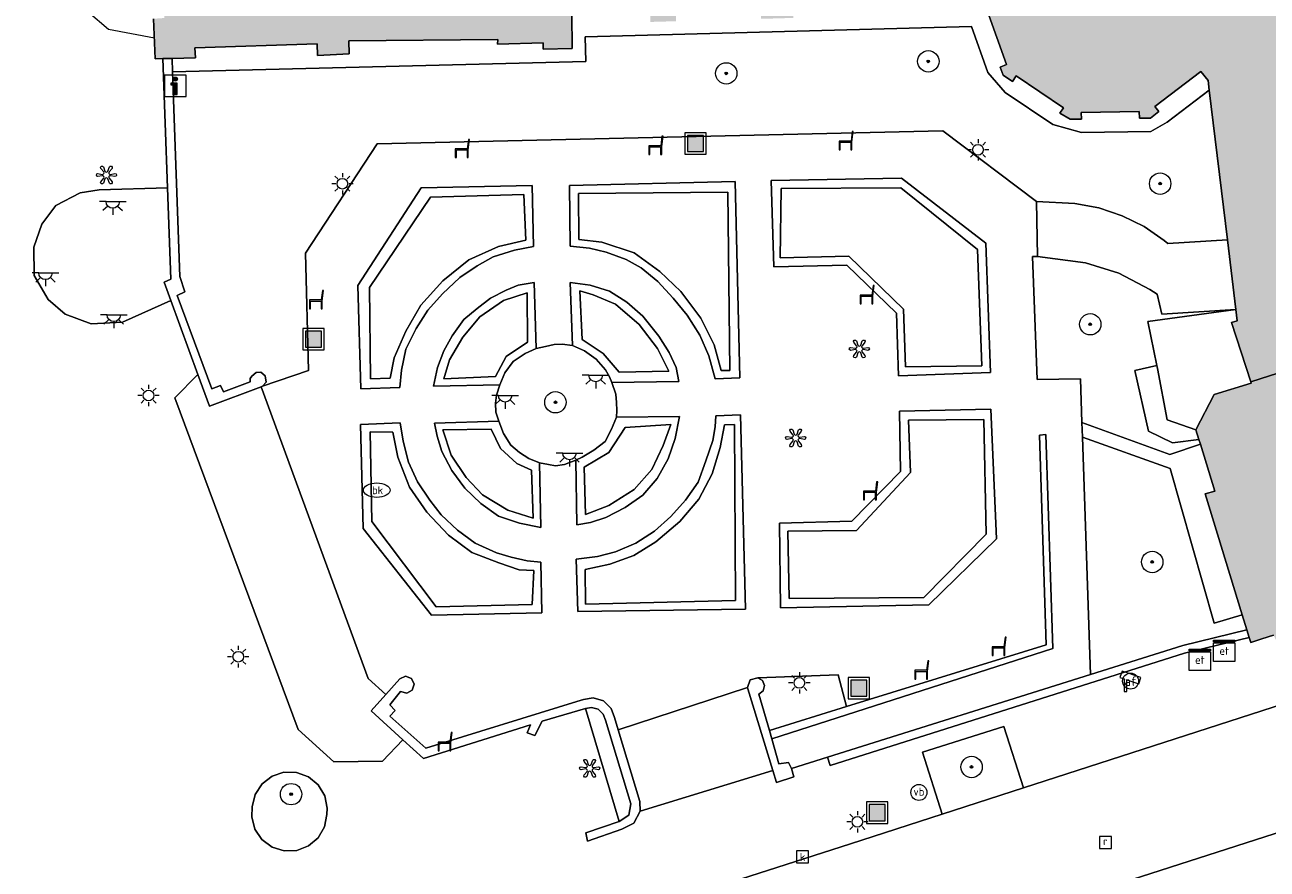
# Model space of a CAD drawing. Header units: metres. Extents: x 196496 to 197479, y 355250 to 356324.
# Tile 90 of 119: x 197032 to 197079, y 356149 to 356181. Entities that reach past the tile are written whole.
import ezdxf
from ezdxf.enums import TextEntityAlignment as Align

# ---------------------------------------------------------------- set-up
doc = ezdxf.new("R2010")
doc.units = ezdxf.units.M
doc.layers.get('0').update_dxf_attribs({"lineweight": 9})
for name, color, linetype, lineweight in [('B-WE-GR-BEPLANTING_CULTUUR_HEESTERS-GV', 251, 'Continuous', 9), ('B-WE-GR-BEPLANTING_CULTUUR_VASTE PLANTENVAK-GV', 251, 'Continuous', 9), ('B-WE-GR-BOOM-S', 251, 'Continuous', 9), ('B-WE-IE-KUNSTOBJECT-S', 251, 'Continuous', 9), ('B-WE-IE-MEUBILAIR_WEGMEUBILAIR-GV', 251, 'Continuous', 9), ('B-WE-IE-MEUBILAIR_WEGMEUBILAIR-S', 251, 'Continuous', 9), ('B-WE-IE-MEUBILAIR_WEGMEUBILAIR_VERKEERSBORD-S', 251, 'Continuous', 9), ('B-WE-IE-TERREINAFSCHEIDING_KUNSTMATIG_HEKWERK-G', 251, 'IE-TERREINAFSCHEIDING-KUNSTMATIG', 9), ('B-WE-IE-TERREINAFSCHEIDING_KUNSTMATIG_MUUR-GV', 251, 'Continuous', 9), ('B-WE-KL-ET_KAST-S', 251, 'Continuous', 9), ('B-WE-KL-ET_LS_OV_LICHTMAST-S', 251, 'Continuous', 9), ('B-WE-KL-ET_LS_OV_LICHTPUNT-S', 251, 'Continuous', 9), ('B-WE-KL-WATER-S', 251, 'Continuous', 9), ('B-WE-OG-BEBOUWING-GV', 251, 'Continuous', 9), ('B-WE-RI-GWA_KOLK-S', 251, 'Continuous', 9), ('B-WE-RI-GWA_RIOOLPUT-S', 251, 'Continuous', 9), ('B-WE-VH-ONVERHARD-GV', 251, 'Continuous', 9), ('B-WE-VH-VERHARDING_HALFVERHARDING-GV', 251, 'Continuous', 9), ('B-WE-VH-VERHARDING_OPEN-GV', 251, 'Continuous', 9), ('B-WE-VH-VERHARDING_SIERBESTRATING-GV', 251, 'Continuous', 9), ('B-WE-VH-VERHARDING_STRAATBAKSTEEN-GV', 251, 'Continuous', 9), ('B-WE-VW-AFSLUITPAAL-S', 251, 'Continuous', 9)]:
    doc.layers.add(name, color=color, linetype=linetype, lineweight=lineweight)
doc.layers.add('X-XX-AL-PRESENTATIE_GEBOUW3-V', color=7, linetype='Continuous', lineweight=9, true_color=0xebe1d6)
doc.styles.add('NLCS-ISO', font='NLCS-ISO.ttf')
doc.linetypes.add('IE-TERREINAFSCHEIDING-KUNSTMATIG', pattern='A,4,[82,NLCS.SHX,S=0.75,R=90,X=0,Y=0],4,-2', length=10)

# ---------------------------------------------------------------- blocks, each defined once
blk = doc.blocks.new('SIE-WEG_AFVALBAK-SO')
at = {"linetype": 'ByBlock', "lineweight": 18}
h = blk.add_hatch(color=0, dxfattribs=at)
h.dxf.hatch_style = 1
h.paths.add_polyline_path([(-1.5, -1.5), (1.5, -1.5), (1.5, 1.5), (-1.5, 1.5)])
at = {"color": 0, "linetype": 'ByBlock', "lineweight": 18}
for points in [[(-2, -2), (2, -2), (2, 2), (-2, 2)], [(-1.5, -1.5), (1.5, -1.5), (1.5, 1.5), (-1.5, 1.5)]]:
    blk.add_lwpolyline(points, close=True, dxfattribs=at)
blk = doc.blocks.new('SIE-WEG_VERKEERSBORD_INFORMATIE-SO')
at = {"linetype": 'ByBlock', "lineweight": 18}
h = blk.add_hatch(color=0, dxfattribs=at)
h.dxf.hatch_style = 1
h.paths.add_polyline_path([(0.32, 0.49), (-0.82, 0.49), (-0.82, 0.19), (-0.32, 0.19), (-0.32, -1.62), (0.32, -1.62)])
h = blk.add_hatch(color=0, dxfattribs=at)
h.dxf.hatch_style = 1
edge = h.paths.add_edge_path()
edge.add_arc((0, 1.25), 0.373, 0, 360)
at = {"color": 0, "linetype": 'ByBlock', "lineweight": 18}
for points in [[(-2, -2), (2, -2), (2, 2), (-2, 2)], [(0.32, 0.49), (-0.82, 0.49), (-0.82, 0.19), (-0.32, 0.19), (-0.32, -1.62), (0.32, -1.62)]]:
    blk.add_lwpolyline(points, close=True, dxfattribs=at)
blk.add_circle((0, 1.25), 0.373, dxfattribs=at)
blk = doc.blocks.new('SKL-ET_KAST_ELEKTRA-SO')
at = {"color": 0, "linetype": 'ByBlock', "lineweight": 18}
for points in [[(-2, 2), (2, 2), (2, 1.68), (-2, 1.68)], [(-2, 1.52), (2, 1.52), (2, -2), (-2, -2)]]:
    blk.add_lwpolyline(points, close=True, dxfattribs=at)
at = {"color": 0, "linetype": 'ByBlock', "lineweight": 18, "style": 'NLCS-ISO'}
blk.add_text('et', height=1.5, dxfattribs=at).set_placement((0, 0), align=Align.MIDDLE_CENTER)
blk = doc.blocks.new('SKL-ET_OV_LICHTMAST-SO')
at = {"color": 0, "linetype": 'ByBlock', "lineweight": 18}
for points in [[(-1.25, 0), (-2, 0)], [(-1.41, 1.41), (-0.88, 0.88)], [(0, 2), (0, 1.25)], [(0.88, 0.88), (1.41, 1.41)], [(2, 0), (1.25, 0)], [(-1.41, -1.41), (-0.88, -0.88)], [(0, -1.25), (0, -2)], [(0.88, -0.88), (1.41, -1.41)]]:
    blk.add_lwpolyline(points, dxfattribs=at)
blk.add_circle((0, 0), 1, dxfattribs=at)
blk = doc.blocks.new('SVW-AFSLUITPAAL-SO')
at = {"lineweight": 18}
blk.add_circle((0, 0), 1.5, dxfattribs=at)
at = {"lineweight": 18, "style": 'NLCS-ISO'}
blk.add_text('af', height=1.8, dxfattribs=at).set_placement((0, 0), align=Align.MIDDLE_CENTER)
blk = doc.blocks.new('SIE-WEG_PAAL_VERKEERSBORD-SO')
at = {"color": 0, "linetype": 'ByBlock', "lineweight": 18}
blk.add_circle((0, 0), 1.5, dxfattribs=at)
at = {"color": 0, "linetype": 'ByBlock', "lineweight": 18, "style": 'NLCS-ISO'}
blk.add_text('vb', height=1.5, dxfattribs=at).set_placement((0, 0.13), align=Align.MIDDLE_CENTER)
blk = doc.blocks.new('SRI-KOLK-SO')
at = {"color": 0, "linetype": 'ByBlock', "lineweight": 18}
blk.add_lwpolyline([(-1.125, -1.125), (1.125, -1.125), (1.125, 1.125), (-1.125, 1.125)], close=True, dxfattribs=at)
at = {"color": 0, "linetype": 'ByBlock', "lineweight": 18, "style": 'NLCS-ISO'}
blk.add_text('k', height=1.5, dxfattribs=at).set_placement((0, 0), align=Align.MIDDLE_CENTER)
blk = doc.blocks.new('SRI-PUT_INSPECTIEPUT_RIOOLPUT-SO')
at = {"color": 0, "linetype": 'ByBlock', "lineweight": 18}
blk.add_lwpolyline([(-1.12, -1.12), (1.12, -1.12), (1.12, 1.12), (-1.12, 1.12)], close=True, dxfattribs=at)
at = {"color": 0, "linetype": 'ByBlock', "lineweight": 18, "style": 'NLCS-ISO'}
blk.add_text('r', height=1.5, dxfattribs=at).set_placement((0, 0.28), align=Align.MIDDLE_CENTER)
blk = doc.blocks.new('SKL-WATER_BRANDKRAAN_BRANDPUT-SO')
at = {"color": 0, "linetype": 'ByBlock', "lineweight": 18}
blk.add_ellipse((0, 0), major_axis=(2.5, 0), ratio=0.54, dxfattribs=at)
at = {"color": 0, "linetype": 'ByBlock', "lineweight": 18, "style": 'NLCS-ISO'}
blk.add_text('bk', height=1.5, dxfattribs=at).set_placement((0.16, 0), align=Align.MIDDLE_CENTER)
blk = doc.blocks.new('SIE-WEG_CAMERA-SO')
at = {"color": 0, "linetype": 'ByBlock', "lineweight": 18}
blk.add_lwpolyline([(-1.22, 0.41), (-1.22, -1.92), (-0.72, -1.92), (-0.72, 0.25), (1.55, -0.53), (1.95, 0.66), (-1.6, 1.86), (-2, 0.68)], close=True, dxfattribs=at)
blk = doc.blocks.new('SIE-KUNSTOBJECT-SO')
at = {"color": 0, "linetype": 'ByBlock', "lineweight": 18, "flags": 128}
blk.add_lwpolyline([(0.27, -0.73, 0.700208), (-0.27, -0.73), (-0.56, -1.53, -1), (-1.05, -1.25), (-0.5, -0.6, 0.700208), (-0.77, -0.13), (-1.6, -0.28, -1), (-1.6, 0.28), (-0.77, 0.13, 0.700208), (-0.5, 0.6), (-1.05, 1.25, -1), (-0.56, 1.53), (-0.27, 0.73, 0.700208), (0.27, 0.73), (0.56, 1.53, -1), (1.05, 1.25), (0.5, 0.6, 0.700208), (0.77, 0.13), (1.6, 0.28, -1), (1.6, -0.28), (0.77, -0.13, 0.700208), (0.5, -0.6), (1.05, -1.25, -1), (0.56, -1.53)], format="xyb", close=True, dxfattribs=at)
blk = doc.blocks.new('SIE-WEG_ZITBANK-SO')
at = {"color": 0, "linetype": 'ByBlock', "lineweight": 18}
blk.add_lwpolyline([(-0.91, -1.63), (-0.91, -0.2), (1.09, -0.2), (1.09, -1.63), (1.29, -1.63), (1.29, -0.21), (1.54, 1.78), (1.33, 1.78), (1.11, 0), (-1.11, 0), (-1.11, -1.63)], close=True, dxfattribs=at)
blk = doc.blocks.new('SKL-ET_OV_LICHTPUNT-SO')
at = {"color": 0, "linetype": 'ByBlock', "lineweight": 18}
for points in [[(-1.25, 0), (-2.5, 0)], [(1.25, 0), (2.5, 0)], [(-0.92, -0.85), (-1.83, -1.7)], [(0, -1.25), (0, -2.5)], [(0.92, -0.85), (1.83, -1.7)]]:
    blk.add_lwpolyline(points, dxfattribs=at)
blk.add_lwpolyline([(0, 0), (1.25, 0, -1), (-1.25, 0)], format="xyb", close=True, dxfattribs=at)
blk = doc.blocks.new('SGR-BOOM_01-SO')
at = {"linetype": 'ByBlock', "lineweight": 18}
h = blk.add_hatch(color=0, dxfattribs=at)
h.dxf.hatch_style = 1
edge = h.paths.add_edge_path()
edge.add_arc((0, 0), 0.25, 0, 360)
at = {"color": 0, "linetype": 'ByBlock', "lineweight": 18}
for radius in [2, 0.25]:
    blk.add_circle((0, 0), radius, dxfattribs=at)

msp = doc.modelspace()

# ---------------------------------------------------------------- hatches: boundary and pattern name
at = {"layer": 'X-XX-AL-PRESENTATIE_GEBOUW3-V'}
for points in [[(197085.651, 356180.066), (197079.495, 356179.269), (197079.2, 356182.013), (197081.258, 356182.194), (197081.18, 356184.218), (197081.384, 356184.207), (197082.002, 356184.211), (197082.665, 356184.378), (197083.307, 356184.737), (197083.848, 356185.278), (197083.976, 356185.512), (197084.216, 356185.948), (197084.381, 356186.666), (197084.374, 356186.848), (197084.356, 356187.349), (197084.187, 356187.943), (197085.23, 356187.974), (197085.764, 356188.152), (197086.261, 356188.442), (197086.687, 356188.829), (197087.017, 356189.285), (197087.359, 356190.271), (197087.31, 356191.314), (197087.122, 356191.845), (197086.824, 356192.336), (197086.43, 356192.755), (197085.968, 356193.077), (197084.976, 356193.402), (197084.174, 356193.366), (197084.227, 356193.493), (197084.458, 356194.256), (197084.435, 356195.095), (197084.142, 356195.882), (197083.643, 356196.504), (197082.978, 356196.941), (197082.166, 356197.158), (197081.328, 356197.101), (197080.591, 356196.799), (197080.458, 356199.2), (197076.397, 356199.101), (197076.307, 356199.398), (197076.058, 356199.322), (197075.401, 356201.491), (197075.65, 356201.566), (197075.54, 356201.93), (197075.226, 356202.139), (197075.199, 356202.157), (197075.06, 356201.949), (197073.265, 356203.142), (197073.403, 356203.35), (197073.062, 356203.577), (197072.652, 356203.563), (197072.66, 356203.318), (197070.528, 356203.247), (197070.52, 356203.492), (197070.11, 356203.478), (197069.846, 356203.269), (197070.001, 356203.073), (197068.105, 356201.64), (197067.932, 356201.831), (197067.703, 356201.622), (197067.592, 356201.307), (197067.816, 356201.241), (197067.297, 356199.147), (197067.052, 356199.202), (197066.96, 356198.844), (197063.915, 356198.737), (197063.906, 356199.126), (197063.206, 356199.11), (197063.215, 356198.72), (197060.155, 356198.686), (197060.147, 356199.036), (197058.947, 356199.007), (197058.956, 356198.618), (197055.748, 356198.505), (197055.738, 356198.93), (197054.808, 356198.908), (197054.818, 356198.483), (197051.528, 356198.479), (197051.511, 356199.319), (197051.443, 356199.318), (197048.942, 356199.276), (197043.433, 356199.185), (197043.458, 356199.712), (197042.138, 356199.689), (197042.145, 356199.29), (197041.865, 356199.285), (197041.866, 356199.215), (197038.133, 356199.221), (197038.122, 356199.289), (197037.832, 356199.281), (197037.82, 356199.67), (197036.198, 356199.622), (197036.232, 356198.806), (197036.267, 356197.971), (197036.651, 356197.994), (197036.663, 356197.704), (197036.733, 356197.707), (197036.859, 356194.63), (197036.789, 356194.627), (197036.8, 356194.357), (197033.319, 356194.318), (197033.336, 356194.588), (197032.405, 356194.561), (197031.878, 356194.546), (197031.848, 356194.817), (197030.552, 356194.76), (197030.564, 356193.741), (197030.994, 356193.746), (197030.997, 356193.526), (197031.217, 356193.529), (197031.505, 356185.415), (197031.295, 356185.404), (197031.292, 356185.188), (197030.862, 356185.158), (197030.887, 356184.149), (197032.178, 356184.229), (197032.141, 356184.54), (197033.559, 356184.62), (197033.546, 356184.894), (197037.149, 356185.09), (197037.306, 356181.196), (197036.902, 356181.166), (197036.962, 356179.672), (197037.252, 356179.678), (197037.596, 356179.685), (197038.466, 356179.704), (197038.44, 356180.079), (197043.023, 356180.224), (197043.038, 356179.792), (197044.216, 356179.854), (197044.212, 356180.341), (197049.782, 356180.386), (197049.773, 356180.221), (197051.475, 356180.265), (197051.482, 356180.032), (197052.565, 356180.059), (197052.548, 356181.355), (197055.477, 356181.437), (197055.488, 356181.048), (197056.448, 356181.075), (197056.437, 356181.465), (197059.616, 356181.554), (197059.627, 356181.164), (197060.836, 356181.198), (197060.825, 356181.588), (197064.044, 356181.679), (197064.055, 356181.289), (197064.754, 356181.309), (197064.743, 356181.699), (197067.786, 356181.65), (197067.84, 356181.396), (197068.094, 356181.481), (197068.81, 356179.461), (197068.573, 356179.35), (197068.692, 356179.057), (197069.036, 356178.825), (197069.173, 356179.028), (197070.939, 356177.839), (197070.802, 356177.636), (197071.193, 356177.405), (197071.613, 356177.411), (197071.609, 356177.661), (197073.779, 356177.694), (197073.783, 356177.444), (197074.203, 356177.451), (197074.512, 356177.692), (197074.367, 356177.883), (197076.086, 356179.19), (197076.357, 356178.859), (197076.4, 356178.5), (197077.076, 356172.894), (197077.39, 356170.289), (197077.44, 356169.871), (197077.231, 356169.803), (197077.954, 356167.587), (197087.392, 356170.612), (197086.952, 356172.081), (197087.21, 356172.203), (197086.225, 356175.551), (197085.674, 356179.888)], [(197088.731, 356160.901), (197088.659, 356161.139), (197090.093, 356161.59), (197090.068, 356161.674), (197089.993, 356161.925), (197087.392, 356170.612), (197077.954, 356167.587), (197077.969, 356167.542), (197076.587, 356167.108), (197075.901, 356165.788), (197076.011, 356165.432), (197076.067, 356165.249), (197076.607, 356163.494), (197076.251, 356163.391), (197077.633, 356158.873), (197077.806, 356158.308), (197077.895, 356158.021), (197077.951, 356157.837), (197078.369, 356157.97), (197078.802, 356158.107), (197078.917, 356157.892), (197079.7, 356158.157), (197079.635, 356158.377), (197081.822, 356159.045), (197081.92, 356158.816), (197082.649, 356159.058), (197082.594, 356159.273), (197084.763, 356159.923), (197084.862, 356159.724), (197085.582, 356159.937), (197085.524, 356160.169), (197087.76, 356160.866), (197087.885, 356160.654)]]:
    msp.add_hatch(color=256, dxfattribs=at).paths.add_polyline_path(points)

# ---------------------------------------------------------------- linework, layer by layer
at = {"layer": 'B-WE-GR-BEPLANTING_CULTUUR_HEESTERS-GV', "flags": 128}
msp.add_lwpolyline([(197052.548, 356181.355), (197052.565, 356180.059), (197051.482, 356180.032), (197051.475, 356180.265), (197049.773, 356180.221), (197049.782, 356180.386), (197044.212, 356180.341), (197044.216, 356179.854), (197043.038, 356179.792), (197043.023, 356180.224), (197038.44, 356180.079), (197038.466, 356179.704), (197037.596, 356179.685), (197037.613, 356179.183), (197053.077, 356179.572), (197053.054, 356180.487), (197067.5, 356180.883), (197068.11, 356179.162), (197068.756, 356178.411), (197070.548, 356177.206), (197071.621, 356176.911), (197074.211, 356176.95), (197074.82, 356177.298), (197076.4, 356178.5), (197076.357, 356178.859), (197076.086, 356179.19), (197074.367, 356177.883), (197074.512, 356177.692), (197074.203, 356177.451), (197073.783, 356177.444), (197073.779, 356177.694), (197071.609, 356177.661), (197071.613, 356177.411), (197071.193, 356177.405), (197070.802, 356177.636), (197070.939, 356177.839), (197069.173, 356179.028), (197069.036, 356178.825), (197068.692, 356179.057), (197068.573, 356179.35), (197068.81, 356179.461), (197068.094, 356181.481)], dxfattribs=at)
for points in [[(197058.663, 356175.083), (197052.466, 356174.926), (197052.486, 356172.663), (197053.211, 356172.589), (197053.833, 356172.438), (197054.585, 356172.158), (197055.143, 356171.845), (197055.764, 356171.335), (197056.341, 356170.719), (197056.861, 356170.085), (197057.343, 356169.327), (197057.679, 356168.56), (197057.917, 356167.702), (197058.834, 356167.733)], [(197060.002, 356175.121), (197060.106, 356171.892), (197062.842, 356171.944), (197064.691, 356170.156), (197064.775, 356167.812), (197068.214, 356167.936), (197068.037, 356172.767), (197064.889, 356175.201)], [(197051.07, 356174.929), (197046.912, 356174.846), (197044.544, 356171.192), (197044.66, 356167.32), (197046.118, 356167.374), (197046.178, 356168.024), (197046.337, 356168.814), (197046.72, 356169.579), (197047.163, 356170.265), (197047.714, 356170.882), (197048.365, 356171.487), (197049.012, 356171.93), (197049.607, 356172.258), (197050.405, 356172.514), (197051.12, 356172.645)], [(197050.751, 356174.587), (197050.827, 356172.891), (197049.812, 356172.646), (197048.696, 356172.149), (197047.724, 356171.366), (197046.906, 356170.457), (197046.343, 356169.483), (197045.898, 356168.487), (197045.75, 356167.723), (197045.016, 356167.703), (197044.977, 356171.12), (197047.262, 356174.489)], [(197058.466, 356168.009), (197058.138, 356168.016), (197057.881, 356168.969), (197057.374, 356169.965), (197056.63, 356170.963), (197055.841, 356171.716), (197054.883, 356172.41), (197053.678, 356172.813), (197052.811, 356172.913), (197052.797, 356174.625), (197058.39, 356174.684)], [(197067.893, 356168.184), (197065.03, 356168.145), (197064.953, 356170.298), (197062.912, 356172.284), (197060.349, 356172.225), (197060.376, 356174.821), (197064.864, 356174.843), (197067.724, 356172.538)], [(197049.857, 356167.468), (197050.044, 356167.917), (197050.36, 356168.341), (197050.803, 356168.64), (197051.21, 356168.827), (197051.143, 356171.3), (197050.544, 356171.198), (197050.096, 356171.012), (197049.51, 356170.721), (197049.009, 356170.33), (197048.508, 356169.912), (197048.073, 356169.301), (197047.759, 356168.75), (197047.523, 356168.117), (197047.38, 356167.425)], [(197049.698, 356167.788), (197047.758, 356167.697), (197047.976, 356168.403), (197048.47, 356169.257), (197049.11, 356170.018), (197049.992, 356170.631), (197050.882, 356170.911), (197050.887, 356169.073), (197050.089, 356168.529)], [(197054.044, 356167.557), (197056.555, 356167.6), (197056.451, 356168.124), (197056.188, 356168.679), (197055.808, 356169.294), (197055.209, 356170.041), (197054.603, 356170.57), (197053.956, 356170.981), (197053.233, 356171.204), (197052.489, 356171.304), (197052.57, 356168.945), (197053.029, 356168.748), (197053.454, 356168.428), (197053.807, 356168.04), (197053.964, 356167.776)], [(197052.942, 356169.169), (197052.855, 356170.984), (197053.354, 356170.844), (197054.188, 356170.49), (197055.075, 356169.733), (197055.752, 356168.827), (197056.184, 356167.981), (197054.323, 356167.949), (197053.728, 356168.644)], [(197076.011, 356165.432), (197075.901, 356165.788), (197074.821, 356166.162), (197074.46, 356168.083), (197074.436, 356168.202), (197073.614, 356168.006), (197074.126, 356165.743), (197075.028, 356165.305)], [(197052.699, 356164.658), (197052.732, 356162.24), (197053.244, 356162.33), (197053.821, 356162.505), (197054.541, 356162.879), (197055.205, 356163.345), (197055.746, 356163.976), (197056.16, 356164.7), (197056.414, 356165.465), (197056.577, 356166.292), (197054.215, 356166.258), (197054.033, 356165.814), (197053.791, 356165.351), (197053.368, 356165.033), (197052.939, 356164.762)], [(197052.772, 356158.997), (197059.047, 356159.083), (197058.862, 356166.346), (197057.936, 356166.308), (197057.914, 356165.901), (197057.819, 356165.392), (197057.568, 356164.635), (197057.28, 356163.836), (197056.801, 356163.155), (197056.252, 356162.553), (197055.648, 356161.994), (197054.948, 356161.553), (197054.185, 356161.223), (197053.514, 356161.057), (197052.714, 356160.955)], [(197060.361, 356159.13), (197065.911, 356159.244), (197068.444, 356161.714), (197068.231, 356166.559), (197064.805, 356166.487), (197064.85, 356164.229), (197063.026, 356162.379), (197060.315, 356162.294)], [(197044.645, 356165.985), (197044.745, 356162.103), (197047.302, 356158.852), (197051.428, 356158.945), (197051.39, 356160.84), (197050.876, 356160.886), (197050.278, 356161.022), (197049.727, 356161.184), (197048.933, 356161.552), (197048.267, 356162.034), (197047.666, 356162.613), (197047.232, 356163.156), (197046.78, 356163.844), (197046.44, 356164.581), (197046.239, 356165.369), (197046.131, 356166.05)], [(197051.334, 356164.558), (197050.946, 356164.72), (197050.598, 356164.942), (197050.265, 356165.212), (197049.993, 356165.655), (197049.819, 356166.114), (197047.41, 356166.041), (197047.516, 356165.559), (197047.688, 356164.981), (197048.064, 356164.275), (197048.542, 356163.609), (197049.145, 356163.033), (197049.808, 356162.565), (197050.586, 356162.297), (197051.388, 356162.14)], [(197049.532, 356165.821), (197049.88, 356165.09), (197050.487, 356164.535), (197051.04, 356164.284), (197051.102, 356162.489), (197050.159, 356162.791), (197049.208, 356163.361), (197048.599, 356164.012), (197048.041, 356164.838), (197047.722, 356165.796)], [(197054.545, 356165.872), (197056.248, 356165.987), (197055.968, 356165.21), (197055.538, 356164.309), (197054.881, 356163.561), (197053.935, 356162.957), (197053.064, 356162.628), (197053.013, 356164.39), (197053.94, 356164.94)], [(197053.063, 356159.272), (197053.048, 356160.569), (197053.974, 356160.765), (197054.865, 356161.085), (197055.688, 356161.606), (197056.587, 356162.364), (197057.306, 356163.191), (197057.794, 356164.146), (197058.099, 356165.134), (197058.264, 356165.98), (197058.632, 356165.991), (197058.678, 356159.406)], [(197060.679, 356159.485), (197060.629, 356162.002), (197063.201, 356162.029), (197065.223, 356164.199), (197065.142, 356166.148), (197067.964, 356166.175), (197068.049, 356161.887), (197065.714, 356159.514)], [(197047.47, 356159.17), (197045.064, 356162.356), (197045.005, 356165.71), (197045.853, 356165.701), (197046.034, 356164.762), (197046.48, 356163.65), (197047.119, 356162.706), (197047.937, 356161.851), (197048.812, 356161.197), (197049.815, 356160.814), (197050.576, 356160.555), (197051.122, 356160.531), (197051.07, 356159.259)], [(197053.067, 356155.371), (197054.326, 356151.138), (197054.686, 356151.374), (197054.752, 356151.799), (197053.805, 356154.935), (197053.726, 356155.156), (197053.538, 356155.337), (197053.288, 356155.41)]]:
    msp.add_lwpolyline(points, close=True, dxfattribs=at)
at = {"layer": 'B-WE-GR-BEPLANTING_CULTUUR_VASTE PLANTENVAK-GV', "flags": 128}
for points in [[(197037.613, 356179.183), (197037.879, 356171.526), (197038.07, 356170.958), (197037.786, 356170.821), (197039.087, 356167.322), (197039.407, 356167.453), (197039.523, 356167.21), (197040.511, 356167.583), (197040.516, 356167.71), (197040.578, 356167.803), (197040.744, 356167.929), (197040.911, 356167.948), (197041.082, 356167.805), (197041.118, 356167.569), (197040.975, 356167.421), (197042.693, 356168.012), (197042.581, 356172.399), (197045.268, 356176.487), (197066.435, 356176.974), (197069.933, 356174.334), (197071.37, 356174.253), (197072.265, 356174.091), (197073.137, 356173.801), (197073.959, 356173.39), (197074.706, 356172.871), (197074.845, 356172.756), (197077.076, 356172.894), (197076.4, 356178.5), (197074.82, 356177.298), (197074.211, 356176.95), (197071.621, 356176.911), (197070.548, 356177.206), (197068.756, 356178.411), (197068.11, 356179.162), (197067.5, 356180.883), (197053.054, 356180.487), (197053.077, 356179.572)], [(197037.545, 356170.634), (197037.295, 356171.318), (197037.543, 356171.427), (197037.426, 356174.837), (197034.867, 356174.764), (197034.158, 356174.652), (197033.249, 356174.183), (197032.718, 356173.48), (197032.424, 356172.622), (197032.439, 356171.568), (197032.957, 356170.67), (197033.588, 356170.113), (197034.572, 356169.756), (197035.738, 356169.821)], [(197050.751, 356174.587), (197047.262, 356174.489), (197044.977, 356171.12), (197045.016, 356167.703), (197045.75, 356167.723), (197045.898, 356168.487), (197046.343, 356169.483), (197046.906, 356170.457), (197047.724, 356171.366), (197048.696, 356172.149), (197049.812, 356172.646), (197050.827, 356172.891)], [(197058.466, 356168.009), (197058.39, 356174.684), (197052.797, 356174.625), (197052.811, 356172.913), (197053.678, 356172.813), (197054.883, 356172.41), (197055.841, 356171.716), (197056.63, 356170.963), (197057.374, 356169.965), (197057.881, 356168.969), (197058.138, 356168.016)], [(197067.893, 356168.184), (197067.724, 356172.538), (197064.864, 356174.843), (197060.376, 356174.821), (197060.349, 356172.225), (197062.912, 356172.284), (197064.953, 356170.298), (197065.03, 356168.145)], [(197074.436, 356168.202), (197074.103, 356169.837), (197077.39, 356170.289), (197074.629, 356170.118), (197074.443, 356170.862), (197074.173, 356171.045), (197073.016, 356171.65), (197071.768, 356172.036), (197069.973, 356172.274), (197069.786, 356172.28), (197069.96, 356167.67), (197071.58, 356167.701), (197071.635, 356166.069), (197074.926, 356164.873), (197076.067, 356165.249), (197076.011, 356165.432), (197075.028, 356165.305), (197074.126, 356165.743), (197073.614, 356168.006)], [(197049.698, 356167.788), (197050.089, 356168.529), (197050.887, 356169.073), (197050.882, 356170.911), (197049.992, 356170.631), (197049.11, 356170.018), (197048.47, 356169.257), (197047.976, 356168.403), (197047.758, 356167.697)], [(197052.942, 356169.169), (197053.728, 356168.644), (197054.323, 356167.949), (197056.184, 356167.981), (197055.752, 356168.827), (197055.075, 356169.733), (197054.188, 356170.49), (197053.354, 356170.844), (197052.855, 356170.984)], [(197049.532, 356165.821), (197047.722, 356165.796), (197048.041, 356164.838), (197048.599, 356164.012), (197049.208, 356163.361), (197050.159, 356162.791), (197051.102, 356162.489), (197051.04, 356164.284), (197050.487, 356164.535), (197049.88, 356165.09)], [(197054.545, 356165.872), (197053.94, 356164.94), (197053.013, 356164.39), (197053.064, 356162.628), (197053.935, 356162.957), (197054.881, 356163.561), (197055.538, 356164.309), (197055.968, 356165.21), (197056.248, 356165.987)], [(197053.063, 356159.272), (197058.678, 356159.406), (197058.632, 356165.991), (197058.264, 356165.98), (197058.099, 356165.134), (197057.794, 356164.146), (197057.306, 356163.191), (197056.587, 356162.364), (197055.688, 356161.606), (197054.865, 356161.085), (197053.974, 356160.765), (197053.048, 356160.569)], [(197060.679, 356159.485), (197065.714, 356159.514), (197068.049, 356161.887), (197067.964, 356166.175), (197065.142, 356166.148), (197065.223, 356164.199), (197063.201, 356162.029), (197060.629, 356162.002)], [(197047.47, 356159.17), (197051.07, 356159.259), (197051.122, 356160.531), (197050.576, 356160.555), (197049.815, 356160.814), (197048.812, 356161.197), (197047.937, 356161.851), (197047.119, 356162.706), (197046.48, 356163.65), (197046.034, 356164.762), (197045.853, 356165.701), (197045.005, 356165.71), (197045.064, 356162.356)], [(197077.806, 356158.308), (197077.633, 356158.873), (197076.586, 356158.553), (197074.938, 356164.346), (197071.653, 356165.515), (197071.95, 356156.64), (197075.406, 356157.728)], [(197059.503, 356156.516), (197059.678, 356156.415), (197059.757, 356156.229), (197059.709, 356156.033), (197059.552, 356155.905), (197059.942, 356154.544), (197062.826, 356155.437), (197062.517, 356156.632)]]:
    msp.add_lwpolyline(points, close=True, dxfattribs=at)
at = {"layer": 'B-WE-IE-MEUBILAIR_WEGMEUBILAIR-GV', "flags": 128}
for points in [[(197066.408, 356151.417), (197069.443, 356152.399), (197068.718, 356154.694), (197065.667, 356153.731)], [(197043.299, 356150.941), (197043.388, 356151.406), (197043.4, 356151.643), (197043.304, 356152.106), (197043.061, 356152.511), (197042.697, 356152.812), (197042.254, 356152.976), (197041.781, 356152.983), (197041.333, 356152.834), (197040.96, 356152.544), (197040.703, 356152.147), (197040.593, 356151.688), (197040.575, 356151.316), (197040.694, 356150.858), (197040.957, 356150.465), (197041.336, 356150.181), (197041.787, 356150.039), (197042.26, 356150.054), (197042.701, 356150.225), (197043.061, 356150.532)]]:
    msp.add_lwpolyline(points, close=True, dxfattribs=at)
at = {"layer": 'B-WE-IE-TERREINAFSCHEIDING_KUNSTMATIG_HEKWERK-G', "ltscale": 0.2, "flags": 128}
msp.add_lwpolyline([(197032.723, 356184.573), (197033.017, 356183.173), (197033.46, 356182.251), (197034.455, 356181.431), (197035.209, 356180.782), (197036.931, 356180.45)], dxfattribs=at)
at = {"layer": 'B-WE-IE-TERREINAFSCHEIDING_KUNSTMATIG_MUUR-GV', "flags": 128}
for points in [[(197037.596, 356179.685), (197037.252, 356179.678), (197037.426, 356174.837), (197037.543, 356171.427), (197037.295, 356171.318), (197037.545, 356170.634), (197038.562, 356167.86), (197038.997, 356166.67), (197040.923, 356167.401), (197040.975, 356167.421), (197041.118, 356167.569), (197041.082, 356167.805), (197040.911, 356167.948), (197040.744, 356167.929), (197040.578, 356167.803), (197040.516, 356167.71), (197040.511, 356167.583), (197039.523, 356167.21), (197039.407, 356167.453), (197039.087, 356167.322), (197037.786, 356170.821), (197038.07, 356170.958), (197037.879, 356171.526), (197037.613, 356179.183)], [(197060.029, 356154.238), (197070.545, 356157.615), (197070.279, 356165.62), (197070.049, 356165.597), (197070.302, 356157.753), (197062.826, 356155.437), (197059.942, 356154.544)], [(197077.895, 356158.021), (197077.806, 356158.308), (197075.406, 356157.728), (197071.95, 356156.64), (197062.117, 356153.544), (197062.214, 356153.237), (197075.476, 356157.436)], [(197046.232, 356154.195), (197046.998, 356153.493), (197050.998, 356154.76), (197050.875, 356154.462), (197051.165, 356154.362), (197051.436, 356154.887), (197053.067, 356155.371), (197053.288, 356155.41), (197053.538, 356155.337), (197053.726, 356155.156), (197053.805, 356154.935), (197054.752, 356151.799), (197054.686, 356151.374), (197054.326, 356151.138), (197053.07, 356150.715), (197053.139, 356150.403), (197054.425, 356150.855), (197054.875, 356151.083), (197055.109, 356151.53), (197055.093, 356151.891), (197054.283, 356154.572), (197054.146, 356155.027), (197054.024, 356155.369), (197053.732, 356155.651), (197053.343, 356155.764), (197052.985, 356155.7), (197052.736, 356155.623), (197047.091, 356153.881), (197045.741, 356155.074), (197045.934, 356155.295), (197045.737, 356155.501), (197045.84, 356155.63), (197046.144, 356156.008), (197046.372, 356155.942), (197046.581, 356156.053), (197046.655, 356156.278), (197046.551, 356156.492), (197046.329, 356156.573), (197046.112, 356156.477), (197045.591, 356155.896), (197045.042, 356155.284)], [(197059.503, 356156.516), (197059.218, 356156.435), (197059.123, 356156.154), (197059.137, 356156.099), (197060.075, 356153.046), (197060.211, 356152.603), (197060.86, 356152.809), (197060.763, 356153.118), (197060.656, 356153.343), (197060.3, 356153.292), (197060.029, 356154.238), (197059.942, 356154.544), (197059.552, 356155.905), (197059.709, 356156.033), (197059.757, 356156.229), (197059.678, 356156.415)]]:
    msp.add_lwpolyline(points, close=True, dxfattribs=at)
at = {"layer": 'B-WE-OG-BEBOUWING-GV', "flags": 128}
for points in [[(197036.902, 356181.166), (197036.962, 356179.672), (197037.252, 356179.678), (197037.596, 356179.685), (197038.466, 356179.704), (197038.44, 356180.079), (197043.023, 356180.224), (197043.038, 356179.792), (197044.216, 356179.854), (197044.212, 356180.341), (197049.782, 356180.386), (197049.773, 356180.221), (197051.475, 356180.265), (197051.482, 356180.032), (197052.565, 356180.059), (197052.548, 356181.355)], [(197068.094, 356181.481), (197068.81, 356179.461), (197068.573, 356179.35), (197068.692, 356179.057), (197069.036, 356178.825), (197069.173, 356179.028), (197070.939, 356177.839), (197070.802, 356177.636), (197071.193, 356177.405), (197071.613, 356177.411), (197071.609, 356177.661), (197073.779, 356177.694), (197073.783, 356177.444), (197074.203, 356177.451), (197074.512, 356177.692), (197074.367, 356177.883), (197076.086, 356179.19), (197076.357, 356178.859), (197076.4, 356178.5), (197077.076, 356172.894), (197077.39, 356170.289), (197077.44, 356169.871), (197077.231, 356169.803), (197077.954, 356167.587), (197087.392, 356170.612)], [(197087.392, 356170.612), (197077.954, 356167.587), (197077.969, 356167.542), (197076.587, 356167.108), (197075.901, 356165.788), (197076.011, 356165.432), (197076.067, 356165.249), (197076.607, 356163.494), (197076.251, 356163.391), (197077.633, 356158.873), (197077.806, 356158.308), (197077.895, 356158.021), (197077.951, 356157.837), (197078.369, 356157.97), (197078.802, 356158.107)]]:
    msp.add_lwpolyline(points, dxfattribs=at)
at = {"layer": 'B-WE-VH-ONVERHARD-GV', "flags": 128}
for points in [[(197069.443, 356152.399), (197068.718, 356154.694), (197065.667, 356153.731), (197066.408, 356151.417)], [(197040.575, 356151.316), (197040.694, 356150.858), (197040.957, 356150.465), (197041.336, 356150.181), (197041.787, 356150.039), (197042.26, 356150.054), (197042.701, 356150.225), (197043.061, 356150.532), (197043.299, 356150.941), (197043.388, 356151.406), (197043.4, 356151.643), (197043.304, 356152.106), (197043.061, 356152.511), (197042.697, 356152.812), (197042.254, 356152.976), (197041.781, 356152.983), (197041.333, 356152.834), (197040.96, 356152.544), (197040.703, 356152.147), (197040.593, 356151.688)]]:
    msp.add_lwpolyline(points, close=True, dxfattribs=at)
at = {"layer": 'B-WE-VH-VERHARDING_HALFVERHARDING-GV', "flags": 128}
for points in [[(197069.933, 356174.334), (197069.973, 356172.274), (197071.768, 356172.036), (197073.016, 356171.65), (197074.173, 356171.045), (197074.443, 356170.862), (197074.629, 356170.118), (197077.39, 356170.289), (197077.076, 356172.894), (197074.845, 356172.756), (197074.706, 356172.871), (197073.959, 356173.39), (197073.137, 356173.801), (197072.265, 356174.091), (197071.37, 356174.253)], [(197051.334, 356164.558), (197051.678, 356164.489), (197051.942, 356164.443), (197052.279, 356164.495), (197052.699, 356164.658), (197052.939, 356164.762), (197053.368, 356165.033), (197053.791, 356165.351), (197054.033, 356165.814), (197054.215, 356166.258), (197054.235, 356166.515), (197054.226, 356166.817), (197054.2, 356167.129), (197054.044, 356167.557), (197053.964, 356167.776), (197053.807, 356168.04), (197053.454, 356168.428), (197053.029, 356168.748), (197052.57, 356168.945), (197052.191, 356168.99), (197051.891, 356168.979), (197051.565, 356168.903), (197051.21, 356168.827), (197050.803, 356168.64), (197050.36, 356168.341), (197050.044, 356167.917), (197049.857, 356167.468), (197049.727, 356167.088), (197049.688, 356166.783), (197049.704, 356166.457), (197049.819, 356166.114), (197049.993, 356165.655), (197050.265, 356165.212), (197050.598, 356164.942), (197050.946, 356164.72)]]:
    msp.add_lwpolyline(points, close=True, dxfattribs=at)
at = {"layer": 'B-WE-VH-VERHARDING_OPEN-GV', "flags": 128}
for points in [[(197078.802, 356158.107), (197078.369, 356157.97), (197077.951, 356157.837), (197077.895, 356158.021), (197075.476, 356157.436), (197062.214, 356153.237), (197062.117, 356153.544), (197060.763, 356153.118), (197060.86, 356152.809), (197060.211, 356152.603), (197060.075, 356153.046), (197055.109, 356151.53), (197054.875, 356151.083), (197054.425, 356150.855), (197053.139, 356150.403), (197053.07, 356150.715), (197054.326, 356151.138), (197053.067, 356155.371), (197051.436, 356154.887), (197051.165, 356154.362), (197050.875, 356154.462), (197050.998, 356154.76), (197046.998, 356153.493), (197046.232, 356154.195), (197045.464, 356153.394), (197043.647, 356153.366), (197042.305, 356154.584), (197037.693, 356166.99), (197038.562, 356167.86), (197037.545, 356170.634), (197035.738, 356169.821), (197034.572, 356169.756), (197033.588, 356170.113), (197032.957, 356170.67), (197032.439, 356171.568), (197032.424, 356172.622), (197032.718, 356173.48), (197033.249, 356174.183), (197034.158, 356174.652), (197034.867, 356174.764), (197037.426, 356174.837), (197037.252, 356179.678), (197036.962, 356179.672), (197036.902, 356181.166)], [(196981.394, 356124.11), (197062.972, 356150.306), (197066.408, 356151.417), (197065.667, 356153.731), (197068.718, 356154.694), (197069.443, 356152.399), (197079.178, 356155.547)]]:
    msp.add_lwpolyline(points, dxfattribs=at)
for points in [[(197059.123, 356156.154), (197059.218, 356156.435), (197059.503, 356156.516), (197062.517, 356156.632), (197062.826, 356155.437), (197070.302, 356157.753), (197070.049, 356165.597), (197070.279, 356165.62), (197070.545, 356157.615), (197060.029, 356154.238), (197060.3, 356153.292), (197060.656, 356153.343), (197060.763, 356153.118), (197062.117, 356153.544), (197071.95, 356156.64), (197071.653, 356165.515), (197071.635, 356166.069), (197071.58, 356167.701), (197069.96, 356167.67), (197069.786, 356172.28), (197069.973, 356172.274), (197069.933, 356174.334), (197066.435, 356176.974), (197045.268, 356176.487), (197042.581, 356172.399), (197042.693, 356168.012), (197040.975, 356167.421), (197040.923, 356167.401), (197044.932, 356156.489), (197045.591, 356155.896), (197046.112, 356156.477), (197046.329, 356156.573), (197046.551, 356156.492), (197046.655, 356156.278), (197046.581, 356156.053), (197046.372, 356155.942), (197046.144, 356156.008), (197045.84, 356155.63), (197045.737, 356155.501), (197045.934, 356155.295), (197045.741, 356155.074), (197047.091, 356153.881), (197052.736, 356155.623), (197052.985, 356155.7), (197053.343, 356155.764), (197053.732, 356155.651), (197054.024, 356155.369), (197054.146, 356155.027), (197054.283, 356154.572)], [(197058.663, 356175.083), (197058.834, 356167.733), (197057.917, 356167.702), (197057.679, 356168.56), (197057.343, 356169.327), (197056.861, 356170.085), (197056.341, 356170.719), (197055.764, 356171.335), (197055.143, 356171.845), (197054.585, 356172.158), (197053.833, 356172.438), (197053.211, 356172.589), (197052.486, 356172.663), (197052.466, 356174.926)], [(197060.002, 356175.121), (197064.889, 356175.201), (197068.037, 356172.767), (197068.214, 356167.936), (197064.775, 356167.812), (197064.691, 356170.156), (197062.842, 356171.944), (197060.106, 356171.892)], [(197051.07, 356174.929), (197051.12, 356172.645), (197050.405, 356172.514), (197049.607, 356172.258), (197049.012, 356171.93), (197048.365, 356171.487), (197047.714, 356170.882), (197047.163, 356170.265), (197046.72, 356169.579), (197046.337, 356168.814), (197046.178, 356168.024), (197046.118, 356167.374), (197044.66, 356167.32), (197044.544, 356171.192), (197046.912, 356174.846)], [(197052.699, 356164.658), (197052.279, 356164.495), (197051.942, 356164.443), (197051.678, 356164.489), (197051.334, 356164.558), (197051.388, 356162.14), (197050.586, 356162.297), (197049.808, 356162.565), (197049.145, 356163.033), (197048.542, 356163.609), (197048.064, 356164.275), (197047.688, 356164.981), (197047.516, 356165.559), (197047.41, 356166.041), (197049.819, 356166.114), (197049.704, 356166.457), (197049.688, 356166.783), (197049.727, 356167.088), (197049.857, 356167.468), (197047.38, 356167.425), (197047.523, 356168.117), (197047.759, 356168.75), (197048.073, 356169.301), (197048.508, 356169.912), (197049.009, 356170.33), (197049.51, 356170.721), (197050.096, 356171.012), (197050.544, 356171.198), (197051.143, 356171.3), (197051.21, 356168.827), (197051.565, 356168.903), (197051.891, 356168.979), (197052.191, 356168.99), (197052.57, 356168.945), (197052.489, 356171.304), (197053.233, 356171.204), (197053.956, 356170.981), (197054.603, 356170.57), (197055.209, 356170.041), (197055.808, 356169.294), (197056.188, 356168.679), (197056.451, 356168.124), (197056.555, 356167.6), (197054.044, 356167.557), (197054.2, 356167.129), (197054.226, 356166.817), (197054.235, 356166.515), (197054.215, 356166.258), (197056.577, 356166.292), (197056.414, 356165.465), (197056.16, 356164.7), (197055.746, 356163.976), (197055.205, 356163.345), (197054.541, 356162.879), (197053.821, 356162.505), (197053.244, 356162.33), (197052.732, 356162.24)], [(197043.647, 356153.366), (197045.464, 356153.394), (197046.232, 356154.195), (197045.042, 356155.284), (197045.591, 356155.896), (197044.932, 356156.489), (197040.923, 356167.401), (197038.997, 356166.67), (197038.562, 356167.86), (197037.693, 356166.99), (197042.305, 356154.584)], [(197052.772, 356158.997), (197052.714, 356160.955), (197053.514, 356161.057), (197054.185, 356161.223), (197054.948, 356161.553), (197055.648, 356161.994), (197056.252, 356162.553), (197056.801, 356163.155), (197057.28, 356163.836), (197057.568, 356164.635), (197057.819, 356165.392), (197057.914, 356165.901), (197057.936, 356166.308), (197058.862, 356166.346), (197059.047, 356159.083)], [(197060.361, 356159.13), (197060.315, 356162.294), (197063.026, 356162.379), (197064.85, 356164.229), (197064.805, 356166.487), (197068.231, 356166.559), (197068.444, 356161.714), (197065.911, 356159.244)], [(197044.645, 356165.985), (197046.131, 356166.05), (197046.239, 356165.369), (197046.44, 356164.581), (197046.78, 356163.844), (197047.232, 356163.156), (197047.666, 356162.613), (197048.267, 356162.034), (197048.933, 356161.552), (197049.727, 356161.184), (197050.278, 356161.022), (197050.876, 356160.886), (197051.39, 356160.84), (197051.428, 356158.945), (197047.302, 356158.852), (197044.745, 356162.103)], [(197060.075, 356153.046), (197059.137, 356156.099), (197059.123, 356156.154), (197054.283, 356154.572), (197055.093, 356151.891), (197055.109, 356151.53)], [(197063.216, 356145.657), (197064.978, 356146.224), (197080.611, 356151.253), (197080.385, 356151.929), (197079.405, 356154.865), (197079.178, 356155.547), (197069.443, 356152.399), (197066.408, 356151.417), (197062.972, 356150.306), (196981.394, 356124.11), (196982.92, 356119.87), (196988.36, 356121.617), (196990.447, 356122.287)], [(197040.694, 356150.858), (197040.575, 356151.316), (197040.593, 356151.688), (197040.703, 356152.147), (197040.96, 356152.544), (197041.333, 356152.834), (197041.781, 356152.983), (197042.254, 356152.976), (197042.697, 356152.812), (197043.061, 356152.511), (197043.304, 356152.106), (197043.4, 356151.643), (197043.388, 356151.406), (197043.299, 356150.941), (197043.061, 356150.532), (197042.701, 356150.225), (197042.26, 356150.054), (197041.787, 356150.039), (197041.336, 356150.181), (197040.957, 356150.465)]]:
    msp.add_lwpolyline(points, close=True, dxfattribs=at)
at = {"layer": 'B-WE-VH-VERHARDING_SIERBESTRATING-GV', "flags": 128}
msp.add_lwpolyline([(197077.633, 356158.873), (197076.251, 356163.391), (197076.607, 356163.494), (197076.067, 356165.249), (197074.926, 356164.873), (197071.635, 356166.069), (197071.653, 356165.515), (197074.938, 356164.346), (197076.586, 356158.553)], close=True, dxfattribs=at)
at = {"layer": 'B-WE-VH-VERHARDING_STRAATBAKSTEEN-GV', "flags": 128}
msp.add_lwpolyline([(197077.954, 356167.587), (197077.231, 356169.803), (197077.44, 356169.871), (197077.39, 356170.289), (197074.103, 356169.837), (197074.436, 356168.202), (197074.46, 356168.083), (197074.821, 356166.162), (197075.901, 356165.788), (197076.587, 356167.108), (197077.969, 356167.542)], close=True, dxfattribs=at)
msp.add_lwpolyline([(197080.611, 356151.253), (197064.978, 356146.224), (197067.397, 356139.039), (197071.556, 356140.392), (197074.493, 356131.218), (197074.908, 356131.337), (197076.385, 356126.763), (197075.97, 356126.612), (197077.434, 356122.072), (197077.851, 356122.202), (197079.321, 356117.63)], dxfattribs=at)

# ---------------------------------------------------------------- block references
at = {"layer": 'B-WE-GR-BOOM-S', "xscale": 0.2, "yscale": 0.2, "zscale": 0.2}
for p in [(197065.887, 356179.574), (197058.329, 356179.124), (197074.561, 356174.999), (197071.945, 356169.738), (197051.936, 356166.821), (197074.263, 356160.847), (197067.505, 356153.179), (197042.047, 356152.162)]:
    msp.add_blockref('SGR-BOOM_01-SO', p, dxfattribs=at)
at = {"layer": 'B-WE-IE-KUNSTOBJECT-S', "xscale": 0.2, "yscale": 0.2, "zscale": 0.2}
for p in [(197035.137, 356175.321), (197063.306, 356168.817), (197060.924, 356165.487), (197053.218, 356153.13)]:
    msp.add_blockref('SIE-KUNSTOBJECT-SO', p, dxfattribs=at)
at = {"layer": 'B-WE-IE-MEUBILAIR_WEGMEUBILAIR-S', "xscale": 0.2, "yscale": 0.2, "zscale": 0.2}
for name, p in [('SIE-WEG_AFVALBAK-SO', (197057.181, 356176.504)), ('SIE-WEG_ZITBANK-SO', (197062.773, 356176.59)), ('SIE-WEG_ZITBANK-SO', (197048.412, 356176.298)), ('SIE-WEG_ZITBANK-SO', (197055.655, 356176.418)), ('SIE-WEG_ZITBANK-SO', (197042.953, 356170.648)), ('SIE-WEG_ZITBANK-SO', (197063.556, 356170.831)), ('SIE-WEG_AFVALBAK-SO', (197042.882, 356169.178)), ('SIE-WEG_ZITBANK-SO', (197063.685, 356163.495)), ('SIE-WEG_ZITBANK-SO', (197068.492, 356157.679)), ('SIE-WEG_ZITBANK-SO', (197065.599, 356156.795)), ('SIE-WEG_AFVALBAK-SO', (197063.29, 356156.126)), ('SIE-WEG_CAMERA-SO', (197073.454, 356156.39)), ('SIE-WEG_CAMERA-SO', (197073.454, 356156.39)), ('SIE-WEG_ZITBANK-SO', (197047.765, 356154.108)), ('SIE-WEG_PAAL_VERKEERSBORD-SO', (197065.535, 356152.227)), ('SIE-WEG_AFVALBAK-SO', (197063.973, 356151.471))]:
    msp.add_blockref(name, p, dxfattribs=at)
at = {"layer": 'B-WE-IE-MEUBILAIR_WEGMEUBILAIR_VERKEERSBORD-S', "xscale": 0.2, "yscale": 0.2, "zscale": 0.2}
msp.add_blockref('SIE-WEG_VERKEERSBORD_INFORMATIE-SO', (197037.716, 356178.662), dxfattribs=at)
at = {"layer": 'B-WE-KL-ET_KAST-S', "xscale": 0.2, "yscale": 0.2, "zscale": 0.2}
for p in [(197076.956, 356157.523), (197076.045, 356157.186)]:
    msp.add_blockref('SKL-ET_KAST_ELEKTRA-SO', p, dxfattribs=at)
at = {"layer": 'B-WE-KL-ET_LS_OV_LICHTMAST-S', "xscale": 0.2, "yscale": 0.2, "zscale": 0.2}
for p in [(197067.746, 356176.266), (197043.966, 356174.997), (197036.714, 356167.073), (197040.07, 356157.305), (197061.062, 356156.324), (197063.234, 356151.127)]:
    msp.add_blockref('SKL-ET_OV_LICHTMAST-SO', p, dxfattribs=at)
at = {"layer": 'B-WE-KL-ET_LS_OV_LICHTPUNT-S', "xscale": 0.2, "yscale": 0.2, "zscale": 0.2}
for p in [(197035.373, 356174.329), (197032.857, 356171.659), (197035.411, 356170.089), (197053.442, 356167.837), (197050.053, 356167.08), (197052.461, 356164.922)]:
    msp.add_blockref('SKL-ET_OV_LICHTPUNT-SO', p, dxfattribs=at)
at = {"layer": 'B-WE-KL-WATER-S', "xscale": 0.2, "yscale": 0.2, "zscale": 0.2}
msp.add_blockref('SKL-WATER_BRANDKRAAN_BRANDPUT-SO', (197045.251, 356163.533), dxfattribs=at)
at = {"layer": 'B-WE-RI-GWA_KOLK-S', "xscale": 0.2, "yscale": 0.2, "zscale": 0.2}
msp.add_blockref('SRI-KOLK-SO', (197061.185, 356149.814), dxfattribs=at)
at = {"layer": 'B-WE-RI-GWA_RIOOLPUT-S', "xscale": 0.2, "yscale": 0.2, "zscale": 0.2}
msp.add_blockref('SRI-PUT_INSPECTIEPUT_RIOOLPUT-SO', (197072.511, 356150.349), dxfattribs=at)
at = {"layer": 'B-WE-VW-AFSLUITPAAL-S', "xscale": 0.2, "yscale": 0.2, "zscale": 0.2}
msp.add_blockref('SVW-AFSLUITPAAL-SO', (197073.454, 356156.39), dxfattribs=at)

doc.saveas('drawing.dxf')
